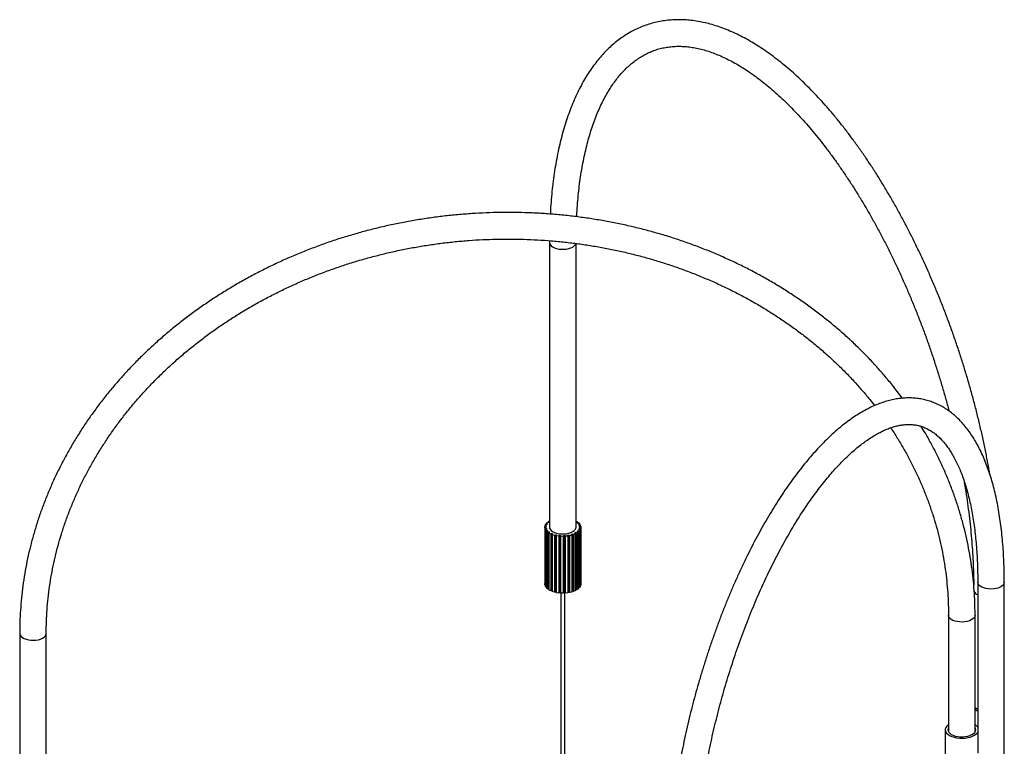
# Paper-space layout '_Trimétrica' of a CAD drawing. Header units: millimetres. Extents: x -754 to 505, y -349 to 1533.
# Tile 4 of 5: x -751 to -9, y 905 to 1452. Entities that reach past the tile are written whole.
import ezdxf

# ---------------------------------------------------------------- set-up
doc = ezdxf.new("R2010")
doc.units = ezdxf.units.MM

psp = doc.layouts.new('_Trimétrica')

# ---------------------------------------------------------------- linework, layer by layer
at = {"color": 7, "linetype": 'Continuous', "lineweight": 25}
for p, q in [((-351.84, 1285.77), (-351.85, 1284.4)), ((-351.85, 1284.4), (-351.85, 1070.11)), ((-331.85, 1070.11), (-331.85, 1283.66)), ((-355.36, 1070.51), (-354.32, 1070.52)), ((-355.33, 1069.48), (-355.36, 1070.51)), ((-355.36, 1070.51), (-355.36, 1027.65)), ((-354.29, 1069.49), (-355.33, 1069.48)), ((-355.33, 1069.48), (-355.33, 1026.62)), ((-355.21, 1071.22), (-354.75, 1072.23)), ((-354.2, 1071.1), (-355.21, 1071.22)), ((-355.21, 1071.22), (-355.21, 1070.51)), ((-355.13, 1068.76), (-354.13, 1068.91)), ((-354.6, 1067.77), (-355.13, 1068.76)), ((-355.13, 1068.76), (-355.13, 1025.91)), ((-354.75, 1072.23), (-353.74, 1072.1)), ((-353.6, 1067.91), (-354.6, 1067.77)), ((-354.29, 1069.49), (-354.29, 1068.88)), ((-354.25, 1072.9), (-353.32, 1073.81)), ((-353.34, 1072.65), (-354.25, 1072.9)), ((-354.25, 1072.9), (-354.25, 1072.17)), ((-353.6, 1067.91), (-353.6, 1067.24)), ((-353.32, 1073.81), (-352.4, 1073.56)), ((-352.52, 1074.4), (-351.85, 1074.78)), ((-351.85, 1074.09), (-352.52, 1074.4)), ((-352.52, 1074.4), (-352.52, 1073.59)), ((-331.85, 1074.63), (-331.67, 1074.71)), ((-331.67, 1074.71), (-330.46, 1073.88)), ((-330.46, 1073.88), (-331.29, 1073.56)), ((-330.73, 1073.05), (-329.77, 1073.26)), ((-330.46, 1073.88), (-330.46, 1073.11)), ((-329, 1072.31), (-329.96, 1072.1)), ((-329.83, 1068.33), (-328.86, 1068.14)), ((-329.77, 1073.26), (-329, 1072.31)), ((-329.66, 1071.53), (-328.63, 1071.61)), ((-328.54, 1068.85), (-329.57, 1068.9)), ((-329.57, 1068.28), (-329.57, 1068.9)), ((-328.86, 1068.14), (-329.57, 1067.18)), ((-328.34, 1070.59), (-329.37, 1070.51)), ((-329.35, 1069.93), (-329.35, 1070.11)), ((-329.35, 1069.93), (-328.32, 1069.87)), ((-329, 1072.31), (-329, 1071.58)), ((-328.86, 1068.14), (-328.86, 1025.29)), ((-328.63, 1071.61), (-328.34, 1070.59)), ((-328.32, 1069.87), (-328.54, 1068.85)), ((-328.54, 1068.85), (-328.54, 1025.99)), ((-328.34, 1070.59), (-328.34, 1069.87)), ((-328.32, 1069.87), (-328.32, 1027.01)), ((-354.6, 1067.77), (-354.6, 1024.91)), ((-354.06, 1067.11), (-353.16, 1067.37)), ((-353.07, 1066.21), (-354.06, 1067.11)), ((-354.06, 1067.11), (-354.06, 1024.25)), ((-352.17, 1066.48), (-353.07, 1066.21)), ((-353.07, 1066.21), (-353.07, 1023.35)), ((-352.23, 1065.64), (-351.48, 1066.01)), ((-350.83, 1064.9), (-352.23, 1065.64)), ((-352.23, 1065.64), (-352.23, 1022.78)), ((-352.17, 1066.48), (-352.17, 1065.67)), ((-350.09, 1065.27), (-350.83, 1064.9)), ((-350.83, 1064.9), (-350.83, 1022.04)), ((-350.09, 1065.27), (-350.09, 1022.41)), ((-349.74, 1064.45), (-349.2, 1064.9)), ((-348.03, 1063.91), (-349.74, 1064.45)), ((-349.74, 1064.45), (-349.74, 1021.59)), ((-347.49, 1064.37), (-348.03, 1063.91)), ((-348.03, 1063.91), (-348.03, 1021.05)), ((-347.49, 1064.37), (-347.49, 1021.51)), ((-346.76, 1063.61), (-346.45, 1064.13)), ((-344.84, 1063.31), (-346.76, 1063.61)), ((-346.76, 1063.61), (-346.76, 1020.76)), ((-344.54, 1063.82), (-344.84, 1063.31)), ((-344.84, 1063.31), (-344.84, 1020.45)), ((-344.54, 1063.82), (-344.54, 1020.97)), ((-343.46, 1063.19), (-343.42, 1063.72)), ((-341.47, 1063.14), (-343.46, 1063.19)), ((-343.46, 1063.19), (-343.46, 1020.33)), ((-341.42, 1063.68), (-341.47, 1063.14)), ((-341.47, 1063.14), (-341.47, 1020.28)), ((-341.42, 1063.68), (-341.42, 1020.82)), ((-340.07, 1063.2), (-340.28, 1063.72)), ((-340.28, 1020.87), (-340.28, 1063.72)), ((-338.11, 1063.41), (-340.07, 1063.2)), ((-340.07, 1063.2), (-340.07, 1020.34)), ((-338.33, 1063.93), (-338.11, 1063.41)), ((-338.11, 1063.41), (-338.11, 1020.55)), ((-336.79, 1063.64), (-337.25, 1064.13)), ((-337.25, 1021.27), (-337.25, 1064.13)), ((-335, 1064.1), (-336.79, 1063.64)), ((-336.79, 1063.64), (-336.79, 1020.79)), ((-335.45, 1064.58), (-335, 1064.1)), ((-335, 1064.1), (-335, 1021.24)), ((-333.83, 1064.5), (-334.5, 1064.9)), ((-334.5, 1022.04), (-334.5, 1064.9)), ((-332.31, 1065.17), (-333.83, 1064.5)), ((-333.83, 1064.5), (-333.83, 1021.64)), ((-332.98, 1065.57), (-332.31, 1065.17)), ((-332.31, 1065.17), (-332.31, 1022.31)), ((-331.37, 1065.7), (-332.22, 1066.01)), ((-332.22, 1023.15), (-332.22, 1066.01)), ((-330.22, 1066.54), (-331.37, 1065.7)), ((-331.37, 1065.7), (-331.37, 1022.84)), ((-331.07, 1066.85), (-330.22, 1066.54)), ((-329.57, 1067.18), (-330.54, 1067.37)), ((-330.54, 1066.66), (-330.54, 1067.37)), ((-330.22, 1066.54), (-330.22, 1023.68)), ((-329.57, 1067.18), (-329.57, 1024.32)), ((-355.33, 1026.62), (-355.36, 1027.65)), ((-355.13, 1026.62), (-355.33, 1026.62)), ((-354.6, 1024.91), (-355.13, 1025.91)), ((-354.06, 1024.99), (-354.6, 1024.91)), ((-353.07, 1023.35), (-354.06, 1024.25)), ((-352.23, 1023.6), (-353.07, 1023.35)), ((-330.22, 1023.68), (-331.37, 1022.84)), ((-329.57, 1024.32), (-330.22, 1024.45)), ((-328.86, 1025.29), (-329.57, 1024.32)), ((-328.54, 1025.99), (-328.86, 1026.01)), ((-328.32, 1027.01), (-328.54, 1025.99)), ((-29.31, 1028.61), (-29.31, 900.04)), ((-9.31, 897.26), (-9.31, 1028.61)), ((-350.83, 1022.04), (-352.23, 1022.78)), ((-350.09, 1022.41), (-350.83, 1022.04)), ((-348.03, 1021.05), (-349.74, 1021.59)), ((-347.49, 1021.51), (-348.03, 1021.05)), ((-344.84, 1020.45), (-346.76, 1020.76)), ((-344.54, 1020.97), (-344.84, 1020.45)), ((-341.47, 1020.28), (-343.46, 1020.33)), ((-343.35, 1020.33), (-343.35, 294.37)), ((-341.42, 1020.82), (-341.47, 1020.28)), ((-340.35, 294.37), (-340.35, 1020.86)), ((-340.07, 1020.34), (-340.28, 1020.87)), ((-338.11, 1020.55), (-340.07, 1020.34)), ((-336.79, 1020.79), (-337.25, 1021.27)), ((-335, 1021.24), (-336.79, 1020.79)), ((-333.83, 1021.64), (-334.5, 1022.04)), ((-332.31, 1022.31), (-333.83, 1021.64)), ((-331.37, 1022.84), (-332.22, 1023.15)), ((-51.35, 1003.79), (-51.35, 916.04)), ((-31.35, 915.93), (-31.35, 1003.79)), ((-750.84, 990.08), (-750.84, 861.5)), ((-730.84, 861.5), (-730.84, 990.08)), ((-53.81, 917.63), (-53.81, 874.77))]:
    psp.add_line(p, q, dxfattribs=at)
at = {"color": 8, "linetype": 'Continuous', "lineweight": 25, "flags": 128}
for points in [[(-351.85, 1284.4), (-351.76, 1283.72), (-351.33, 1282.77), (-350.56, 1281.87), (-349.47, 1281.07), (-348.11, 1280.39), (-346.52, 1279.85)], [(-346.52, 1279.85), (-344.76, 1279.48), (-342.89, 1279.28), (-340.99, 1279.27), (-339.12, 1279.45), (-337.35, 1279.8), (-335.74, 1280.32), (-334.35, 1280.99), (-333.24, 1281.79), (-332.43, 1282.67), (-331.96, 1283.62), (-331.95, 1283.68)], [(-9.31, 1028.61), (-9.33, 1028.32), (-9.61, 1027.35), (-10.25, 1026.43), (-11.22, 1025.58), (-12.48, 1024.85), (-13.98, 1024.25), (-15.68, 1023.81), (-17.51, 1023.55), (-19.41, 1023.46), (-21.3, 1023.56), (-23.11, 1023.85), (-24.8, 1024.31), (-26.28, 1024.92), (-27.51, 1025.66), (-28.45, 1026.52), (-29.05, 1027.45), (-29.3, 1028.42), (-29.31, 1028.61)], [(-31.35, 1003.79), (-31.35, 1003.74), (-31.55, 1002.77), (-32.1, 1001.83), (-32.99, 1000.96), (-34.17, 1000.2), (-35.62, 999.57), (-37.28, 999.08), (-39.08, 998.77), (-40.97, 998.64), (-42.86, 998.7), (-44.71, 998.94), (-46.43, 999.35), (-47.97, 999.93), (-49.26, 1000.64), (-50.28, 1001.47), (-50.97, 1002.39), (-51.31, 1003.35), (-51.35, 1003.79)], [(-750.84, 990.08), (-750.8, 989.63), (-750.46, 988.67), (-749.77, 987.76), (-748.76, 986.93), (-747.46, 986.22), (-745.92, 985.64), (-744.2, 985.22), (-742.36, 984.98), (-740.46, 984.93), (-738.57, 985.06), (-736.77, 985.37), (-735.12, 985.85), (-733.67, 986.49), (-732.48, 987.25), (-731.59, 988.12), (-731.04, 989.05), (-730.84, 990.03), (-730.84, 990.08)]]:
    psp.add_lwpolyline(points, dxfattribs=at)
at = {"color": 7, "linetype": 'Continuous', "lineweight": 25, "flags": 128}
for points in [[(-351.85, 1070.11), (-351.76, 1069.43), (-351.33, 1068.47), (-350.56, 1067.58), (-349.47, 1066.78), (-348.11, 1066.09), (-346.52, 1065.56)], [(-346.52, 1065.56), (-344.76, 1065.18), (-342.89, 1064.99), (-340.99, 1064.98), (-339.12, 1065.16), (-337.35, 1065.51), (-335.74, 1066.03), (-334.35, 1066.7), (-333.24, 1067.49), (-332.43, 1068.38), (-331.96, 1069.33), (-331.85, 1070.11)], [(-31.35, 934.39), (-30.22, 933.59), (-29.31, 933.11)], [(-31.35, 932.69), (-29.92, 932.03), (-29.31, 931.81)], [(-51.35, 921.47), (-51.54, 921.33), (-52.61, 920.39), (-53.35, 919.37), (-53.75, 918.3), (-53.79, 917.2), (-53.47, 916.12), (-52.8, 915.09), (-51.8, 914.13), (-50.5, 913.26), (-48.93, 912.53), (-47.15, 911.94)], [(-51.35, 919.23), (-51.59, 918.75), (-51.81, 917.76), (-51.68, 916.76), (-51.19, 915.8), (-50.37, 914.89), (-49.24, 914.08), (-47.84, 913.39), (-46.21, 912.85)], [(-47.15, 911.94), (-45.19, 911.51), (-43.13, 911.26), (-41.01, 911.19), (-38.91, 911.31), (-36.87, 911.61), (-34.96, 912.09), (-33.23, 912.72), (-31.74, 913.49), (-30.52, 914.39), (-29.61, 915.37), (-29.31, 915.83)], [(-46.21, 912.85), (-44.42, 912.47), (-42.53, 912.26), (-40.59, 912.24), (-38.68, 912.4), (-36.86, 912.73), (-35.18, 913.24), (-33.72, 913.89), (-32.52, 914.68), (-31.61, 915.56), (-31.04, 916.51), (-30.82, 917.5), (-30.95, 918.5), (-31.35, 919.33)]]:
    psp.add_lwpolyline(points, dxfattribs=at)
at = {"color": 7, "linetype": 'Continuous', "lineweight": 25}
for centre, radius, start, end in [((-350.87, 1070.09), 3.48, 163.14417, 172.95947), ((-350.75, 1070.16), 3.6, 190.79582, 200.39276), ((-349.37, 1069.34), 5.17, 140.07546, 147.62272), ((-349.07, 1071.12), 5.54, 215.3179, 222.51807), ((-346.89, 1066.75), 8.77, 123.66389, 128.96822), ((-335.85, 1067.93), 7.24, 44.99904, 51.02428), ((-333.62, 1069.78), 4.33, 23.86327, 32.3481), ((-333.4, 1070.33), 4.09, 330.7325, 339.5536), ((-332.67, 1070.11), 3.33, 356.83962, 6.9649), ((-346.53, 1073.99), 9.39, 233.09598, 238.1617), ((-344.08, 1078.61), 14.63, 245.7508, 249.52036), ((-342.48, 1083.63), 19.9, 255.42057, 258.49076), ((-341.89, 1087.16), 23.49, 263.53105, 266.28031), ((-341.84, 1087.76), 24.09, 271.01099, 273.71415), ((-341.53, 1085.18), 21.49, 278.58659, 281.50384), ((-340.32, 1080.49), 16.63, 287.01441, 290.47458), ((-338.12, 1075.52), 11.19, 297.32638, 301.83294), ((-335.5, 1071.92), 6.73, 311.14222, 317.46784), ((-344.3, 1035.23), 14.07, 245.71576, 247.26062), ((-342.54, 1040.54), 19.67, 255.41033, 257.61046), ((-341.89, 1044.3), 23.49, 263.53105, 266.28031), ((-341.84, 1044.9), 24.09, 271.01099, 273.71415), ((-341.52, 1042.23), 21.4, 279.15274, 281.50692), ((-340.18, 1037.23), 16.22, 288.65076, 290.49699), ((-34.64, 916.26), 6.2, 30.67749, 57.8695)]:
    psp.add_arc(centre, radius, start, end, dxfattribs=at)
at = {"color": 8, "linetype": 'Continuous', "lineweight": 25}
psp.add_arc((-27.32, 1024.07), 5.28, 205.34904, 247.8853, dxfattribs=at)
at = {"color": 7, "linetype": 'Continuous', "lineweight": 25}
for points, knots in [([(-20.17, 1109.81), (-20.67, 1112.66), (-21.72, 1118.65), (-23.52, 1127.81), (-25.52, 1137.29), (-27.68, 1146.78), (-29.99, 1156.27), (-32.45, 1165.76), (-35.06, 1175.25), (-37.82, 1184.7), (-40.72, 1194.13), (-43.76, 1203.52), (-46.94, 1212.86), (-50.25, 1222.14), (-53.69, 1231.35), (-57.26, 1240.49), (-60.96, 1249.53), (-64.77, 1258.49), (-68.7, 1267.33), (-72.75, 1276.07), (-76.9, 1284.68), (-81.16, 1293.16), (-85.52, 1301.5), (-89.98, 1309.69), (-94.52, 1317.73), (-99.16, 1325.6), (-103.88, 1333.3), (-108.68, 1340.82), (-113.56, 1348.16), (-118.51, 1355.3), (-123.52, 1362.24), (-128.59, 1368.96), (-133.73, 1375.48), (-138.91, 1381.77), (-144.15, 1387.83), (-149.43, 1393.66), (-154.75, 1399.24), (-160.1, 1404.58), (-165.49, 1409.67), (-170.9, 1414.49), (-176.34, 1419.05), (-181.79, 1423.34), (-187.26, 1427.35), (-192.73, 1431.08), (-198.2, 1434.52), (-203.67, 1437.67), (-209.14, 1440.52), (-214.58, 1443.07), (-220, 1445.31), (-225.39, 1447.24), (-230.74, 1448.85), (-236.04, 1450.14), (-241.28, 1451.12), (-246.46, 1451.78), (-251.57, 1452.12), (-256.59, 1452.15), (-261.53, 1451.86), (-266.38, 1451.26), (-271.14, 1450.36), (-275.79, 1449.16), (-280.34, 1447.65), (-284.78, 1445.85), (-289.12, 1443.75), (-293.34, 1441.36), (-297.44, 1438.68), (-301.43, 1435.7), (-305.3, 1432.43), (-309.04, 1428.88), (-312.65, 1425.03), (-316.12, 1420.9), (-319.46, 1416.49), (-322.65, 1411.79), (-325.69, 1406.83), (-328.58, 1401.6), (-331.3, 1396.11), (-333.87, 1390.36), (-336.27, 1384.38), (-338.5, 1378.15), (-340.57, 1371.7), (-342.46, 1365.03), (-344.18, 1358.15), (-345.73, 1351.06), (-347.11, 1343.77), (-348.31, 1336.3), (-349.34, 1328.65), (-350.19, 1320.82), (-350.85, 1313.21), (-351.14, 1308.13), (-351.28, 1305.77)], [0, 0, 0, 0, 0.010666, 0.022384, 0.034099, 0.045813, 0.057524, 0.069234, 0.080942, 0.09265, 0.104358, 0.116065, 0.127772, 0.139479, 0.151187, 0.162896, 0.174606, 0.186317, 0.19803, 0.209745, 0.221463, 0.233184, 0.244907, 0.256634, 0.268365, 0.280101, 0.291841, 0.303586, 0.315337, 0.327094, 0.338857, 0.350627, 0.362404, 0.374188, 0.385981, 0.397782, 0.409591, 0.421408, 0.433233, 0.445066, 0.456906, 0.468752, 0.480601, 0.49245, 0.504297, 0.516135, 0.527959, 0.539763, 0.551538, 0.563276, 0.574968, 0.586604, 0.598177, 0.609681, 0.621111, 0.632467, 0.643753, 0.654977, 0.666148, 0.67728, 0.688389, 0.699492, 0.710601, 0.721733, 0.732903, 0.744124, 0.755406, 0.766757, 0.778178, 0.789671, 0.801231, 0.812853, 0.824528, 0.836249, 0.848007, 0.859794, 0.871601, 0.883423, 0.895253, 0.907087, 0.918922, 0.930753, 0.94258, 0.954401, 0.966214, 0.978021, 0.98982, 1, 1, 1, 1]), ([(-331.36, 1303.76), (-331.35, 1304), (-331.23, 1306.84), (-330.85, 1312.13), (-330.21, 1319.61), (-329.4, 1326.89), (-328.43, 1333.99), (-327.31, 1340.87), (-326.03, 1347.55), (-324.61, 1354.01), (-323.04, 1360.24), (-321.32, 1366.24), (-319.47, 1372), (-317.47, 1377.52), (-315.35, 1382.79), (-313.1, 1387.81), (-310.72, 1392.57), (-308.22, 1397.07), (-305.61, 1401.31), (-302.88, 1405.28), (-300.04, 1408.98), (-297.09, 1412.42), (-294.03, 1415.59), (-290.86, 1418.49), (-287.58, 1421.12), (-284.19, 1423.49), (-280.68, 1425.58), (-277.06, 1427.39), (-273.31, 1428.93), (-269.45, 1430.17), (-265.48, 1431.12), (-261.42, 1431.76), (-257.27, 1432.11), (-253.04, 1432.15), (-248.75, 1431.9), (-244.39, 1431.36), (-239.97, 1430.53), (-235.49, 1429.41), (-230.95, 1428), (-226.36, 1426.32), (-221.71, 1424.35), (-217.01, 1422.09), (-212.26, 1419.56), (-207.47, 1416.75), (-202.64, 1413.66), (-197.78, 1410.29), (-192.88, 1406.64), (-187.97, 1402.72), (-183.04, 1398.53), (-178.09, 1394.08), (-173.15, 1389.36), (-168.2, 1384.39), (-163.26, 1379.16), (-158.34, 1373.68), (-153.44, 1367.96), (-148.56, 1362.01), (-143.72, 1355.82), (-138.92, 1349.41), (-134.16, 1342.79), (-129.45, 1335.95), (-124.8, 1328.91), (-120.21, 1321.68), (-115.68, 1314.26), (-111.23, 1306.66), (-106.86, 1298.89), (-102.57, 1290.96), (-98.37, 1282.88), (-94.26, 1274.65), (-90.25, 1266.29), (-86.35, 1257.8), (-82.55, 1249.2), (-78.86, 1240.49), (-75.29, 1231.68), (-71.83, 1222.79), (-68.51, 1213.82), (-65.3, 1204.78), (-62.23, 1195.69), (-59.3, 1186.54), (-56.5, 1177.36), (-53.85, 1168.15), (-52.02, 1161.53), (-51.11, 1157.98), (-50.99, 1157.51)], [0, 0, 0, 0, 0.001131, 0.013778, 0.026416, 0.039044, 0.051662, 0.06427, 0.076869, 0.089458, 0.102039, 0.114612, 0.127179, 0.139742, 0.152304, 0.164869, 0.17744, 0.190026, 0.202633, 0.215272, 0.227956, 0.240698, 0.253515, 0.266424, 0.279443, 0.292586, 0.305863, 0.319274, 0.332802, 0.346415, 0.360064, 0.373677, 0.387203, 0.400611, 0.413884, 0.427024, 0.440039, 0.452947, 0.465765, 0.478511, 0.491201, 0.503849, 0.516468, 0.529066, 0.541651, 0.55423, 0.566807, 0.579385, 0.591967, 0.604555, 0.61715, 0.629753, 0.642365, 0.654986, 0.667617, 0.680256, 0.692905, 0.705562, 0.718227, 0.7309, 0.74358, 0.756267, 0.76896, 0.78166, 0.794364, 0.807074, 0.819788, 0.832506, 0.845228, 0.857953, 0.870681, 0.883411, 0.896143, 0.908877, 0.921613, 0.93435, 0.947087, 0.959824, 0.972562, 0.985299, 0.998035, 1, 1, 1, 1]), ([(-86.13, 1167.18), (-87.39, 1168.89), (-90.53, 1173.17), (-95.87, 1179.83), (-102.09, 1187.18), (-108.57, 1194.36), (-115.3, 1201.36), (-122.27, 1208.19), (-129.48, 1214.83), (-136.91, 1221.27), (-144.58, 1227.52), (-152.46, 1233.57), (-160.55, 1239.41), (-168.84, 1245.04), (-177.33, 1250.45), (-186, 1255.63), (-194.86, 1260.59), (-203.89, 1265.32), (-213.08, 1269.81), (-222.43, 1274.06), (-231.93, 1278.06), (-241.57, 1281.82), (-251.34, 1285.33), (-261.23, 1288.59), (-271.24, 1291.58), (-281.35, 1294.32), (-291.56, 1296.8), (-301.86, 1299.01), (-312.23, 1300.96), (-322.68, 1302.64), (-333.18, 1304.06), (-343.74, 1305.2), (-354.34, 1306.07), (-364.96, 1306.67), (-375.62, 1307), (-386.28, 1307.05), (-396.95, 1306.84), (-407.62, 1306.35), (-418.27, 1305.58), (-428.89, 1304.55), (-439.49, 1303.25), (-450.04, 1301.67), (-460.54, 1299.83), (-470.98, 1297.73), (-481.35, 1295.35), (-491.63, 1292.72), (-501.84, 1289.83), (-511.94, 1286.67), (-521.94, 1283.27), (-531.82, 1279.61), (-541.58, 1275.7), (-551.21, 1271.55), (-560.69, 1267.16), (-570.03, 1262.52), (-579.21, 1257.66), (-588.23, 1252.56), (-597.07, 1247.24), (-605.73, 1241.7), (-614.2, 1235.95), (-622.48, 1229.98), (-630.55, 1223.81), (-638.41, 1217.43), (-646.06, 1210.87), (-653.48, 1204.11), (-660.67, 1197.17), (-667.62, 1190.06), (-674.33, 1182.78), (-680.78, 1175.33), (-686.99, 1167.72), (-692.93, 1159.97), (-698.61, 1152.07), (-704.01, 1144.04), (-709.14, 1135.87), (-713.99, 1127.59), (-718.56, 1119.19), (-722.83, 1110.68), (-726.82, 1102.07), (-730.51, 1093.37), (-733.9, 1084.59), (-736.99, 1075.73), (-739.77, 1066.8), (-742.25, 1057.81), (-744.42, 1048.77), (-746.28, 1039.68), (-747.82, 1030.56), (-749.06, 1021.41), (-749.97, 1012.23), (-750.58, 1003.05), (-750.81, 995.66), (-750.83, 991.34), (-750.84, 990.08)], [0, 0, 0, 0, 0.007668, 0.01913, 0.030594, 0.042061, 0.05353, 0.065002, 0.076476, 0.087952, 0.099431, 0.110911, 0.122394, 0.133878, 0.145364, 0.156851, 0.16834, 0.179831, 0.191322, 0.202815, 0.214309, 0.225803, 0.237299, 0.248795, 0.260292, 0.271789, 0.283287, 0.294786, 0.306285, 0.317784, 0.329284, 0.340784, 0.352284, 0.363785, 0.375285, 0.386786, 0.398287, 0.409788, 0.421289, 0.432791, 0.444292, 0.455793, 0.467295, 0.478796, 0.490297, 0.501799, 0.5133, 0.524801, 0.536302, 0.547802, 0.559303, 0.570803, 0.582303, 0.593802, 0.605301, 0.616799, 0.628297, 0.639794, 0.65129, 0.662785, 0.67428, 0.685773, 0.697265, 0.708755, 0.720244, 0.731731, 0.743217, 0.754701, 0.766182, 0.777662, 0.789139, 0.800614, 0.812087, 0.823557, 0.835024, 0.846489, 0.857951, 0.86941, 0.880866, 0.89232, 0.903771, 0.915219, 0.926665, 0.938109, 0.94955, 0.96099, 0.972427, 0.983863, 0.995297, 1, 1, 1, 1]), ([(-730.84, 990.08), (-730.83, 991.6), (-730.81, 996.06), (-730.53, 1003.47), (-729.89, 1012.31), (-728.94, 1021.13), (-727.68, 1029.92), (-726.1, 1038.69), (-724.21, 1047.41), (-722.02, 1056.09), (-719.51, 1064.72), (-716.7, 1073.28), (-713.59, 1081.77), (-710.18, 1090.18), (-706.47, 1098.5), (-702.48, 1106.73), (-698.19, 1114.85), (-693.62, 1122.87), (-688.77, 1130.77), (-683.64, 1138.54), (-678.24, 1146.18), (-672.58, 1153.69), (-666.66, 1161.05), (-660.48, 1168.25), (-654.05, 1175.3), (-647.38, 1182.18), (-640.47, 1188.89), (-633.33, 1195.43), (-625.96, 1201.77), (-618.38, 1207.93), (-610.59, 1213.9), (-602.59, 1219.66), (-594.4, 1225.22), (-586.02, 1230.56), (-577.46, 1235.69), (-568.73, 1240.6), (-559.83, 1245.28), (-550.77, 1249.73), (-541.57, 1253.95), (-532.23, 1257.93), (-522.76, 1261.66), (-513.16, 1265.15), (-503.45, 1268.4), (-493.64, 1271.39), (-483.73, 1274.13), (-473.74, 1276.61), (-463.67, 1278.83), (-453.53, 1280.79), (-443.33, 1282.48), (-433.09, 1283.91), (-422.81, 1285.08), (-412.49, 1285.98), (-402.16, 1286.61), (-391.82, 1286.97), (-381.47, 1287.06), (-371.14, 1286.88), (-360.83, 1286.44), (-350.54, 1285.72), (-340.29, 1284.74), (-330.09, 1283.49), (-319.94, 1281.98), (-309.86, 1280.2), (-299.86, 1278.16), (-289.94, 1275.86), (-280.12, 1273.3), (-270.4, 1270.48), (-260.79, 1267.42), (-251.3, 1264.1), (-241.94, 1260.53), (-232.72, 1256.72), (-223.65, 1252.67), (-214.73, 1248.38), (-205.97, 1243.86), (-197.39, 1239.11), (-188.99, 1234.14), (-180.77, 1228.95), (-172.75, 1223.54), (-164.93, 1217.93), (-157.32, 1212.11), (-149.93, 1206.09), (-142.76, 1199.87), (-135.82, 1193.47), (-129.12, 1186.89), (-122.65, 1180.13), (-116.45, 1173.2), (-111.22, 1167.03), (-108.17, 1163.11), (-107.01, 1161.62)], [0, 0, 0, 0, 0.006163, 0.018108, 0.030053, 0.041997, 0.053939, 0.065878, 0.077816, 0.089751, 0.101683, 0.113613, 0.125539, 0.137462, 0.149382, 0.161299, 0.173212, 0.185122, 0.197029, 0.208933, 0.220834, 0.232732, 0.244627, 0.25652, 0.26841, 0.280298, 0.292183, 0.304067, 0.315948, 0.327828, 0.339707, 0.351583, 0.363459, 0.375333, 0.387207, 0.399079, 0.41095, 0.422821, 0.434691, 0.44656, 0.458429, 0.470297, 0.482165, 0.494033, 0.5059, 0.517767, 0.529633, 0.5415, 0.553366, 0.565232, 0.577098, 0.588964, 0.60083, 0.612695, 0.624561, 0.636426, 0.648292, 0.660158, 0.672023, 0.683889, 0.695755, 0.707621, 0.719487, 0.731353, 0.74322, 0.755087, 0.766955, 0.778823, 0.790691, 0.802561, 0.814431, 0.826301, 0.838173, 0.850046, 0.861921, 0.873796, 0.885673, 0.897552, 0.909433, 0.921315, 0.9332, 0.945087, 0.956977, 0.968869, 0.980764, 0.992662, 1, 1, 1, 1]), ([(-9.31, 1028.61), (-9.31, 1029.98), (-9.33, 1033.95), (-9.46, 1040.41), (-9.77, 1047.95), (-10.23, 1055.33), (-10.85, 1062.55), (-11.62, 1069.6), (-12.54, 1076.47), (-13.62, 1083.15), (-14.85, 1089.64), (-16.24, 1095.93), (-17.78, 1102), (-19.49, 1107.86), (-21.35, 1113.5), (-23.36, 1118.91), (-25.54, 1124.07), (-27.87, 1128.98), (-30.35, 1133.64), (-33, 1138.02), (-35.79, 1142.13), (-38.72, 1145.95), (-41.79, 1149.46), (-44.99, 1152.67), (-48.31, 1155.56), (-51.74, 1158.14), (-55.27, 1160.4), (-58.9, 1162.34), (-62.6, 1163.97), (-66.39, 1165.28), (-70.24, 1166.29), (-74.17, 1166.98), (-78.16, 1167.37), (-82.21, 1167.45), (-86.32, 1167.22), (-90.49, 1166.68), (-94.72, 1165.83), (-99, 1164.67), (-103.33, 1163.18), (-107.7, 1161.38), (-112.12, 1159.26), (-116.55, 1156.83), (-121.01, 1154.09), (-125.48, 1151.03), (-129.95, 1147.68), (-134.41, 1144.04), (-138.86, 1140.12), (-143.29, 1135.91), (-147.7, 1131.44), (-152.09, 1126.71), (-156.44, 1121.72), (-160.75, 1116.49), (-165.03, 1111.02), (-169.26, 1105.31), (-173.45, 1099.38), (-177.59, 1093.23), (-181.67, 1086.87), (-185.7, 1080.3), (-189.66, 1073.54), (-193.56, 1066.59), (-197.39, 1059.46), (-201.14, 1052.17), (-204.82, 1044.71), (-208.42, 1037.09), (-211.93, 1029.33), (-215.35, 1021.44), (-218.68, 1013.42), (-221.91, 1005.28), (-225.04, 997.04), (-228.07, 988.7), (-230.99, 980.27), (-233.8, 971.77), (-236.49, 963.2), (-239.07, 954.57), (-241.53, 945.89), (-243.87, 937.18), (-246.08, 928.45), (-248.16, 919.69), (-250.11, 910.94), (-251.93, 902.18), (-253.61, 893.45), (-255.16, 884.74), (-256.56, 876.07), (-257.83, 867.44), (-258.95, 858.87), (-259.93, 850.37), (-260.76, 841.94), (-261.44, 833.6), (-261.98, 825.36), (-262.36, 817.22), (-262.59, 809.33), (-262.66, 803.91), (-262.66, 801.15), (-262.66, 800.86)], [0, 0, 0, 0, 0.0059193, 0.0171982, 0.0284859, 0.0397851, 0.0510966, 0.0624213, 0.0737602, 0.085114, 0.0964833, 0.1078683, 0.1192688, 0.130684, 0.1421118, 0.1535489, 0.1649898, 0.1764241, 0.1878403, 0.1992235, 0.2105557, 0.2218165, 0.2329849, 0.2440416, 0.2549717, 0.2657678, 0.2764314, 0.2869735, 0.2974135, 0.3077782, 0.318099, 0.3284085, 0.3387313, 0.3491005, 0.3595461, 0.3700925, 0.380757, 0.3915489, 0.4024688, 0.4135095, 0.4246572, 0.4358941, 0.4472007, 0.4585577, 0.4699481, 0.4813576, 0.4927749, 0.5041898, 0.515597, 0.5269929, 0.5383756, 0.5497441, 0.5610982, 0.5724379, 0.5837638, 0.5950766, 0.606377, 0.617666, 0.6289444, 0.6402131, 0.6514729, 0.6627247, 0.6739691, 0.685207, 0.6964389, 0.7076656, 0.7188877, 0.7301056, 0.7413201, 0.7525315, 0.7637404, 0.7749473, 0.7861525, 0.7973566, 0.8085601, 0.8197632, 0.8309664, 0.8421701, 0.8533746, 0.8645805, 0.8757881, 0.8869979, 0.8982103, 0.909426, 0.9206453, 0.9318689, 0.9430973, 0.9543311, 0.965571, 0.9768177, 0.9880718, 0.9987464, 1, 1, 1, 1]), ([(-242.66, 800.86), (-242.65, 802.16), (-242.64, 805.95), (-242.51, 812.32), (-242.22, 820.01), (-241.79, 827.83), (-241.21, 835.77), (-240.49, 843.81), (-239.63, 851.95), (-238.62, 860.18), (-237.48, 868.47), (-236.19, 876.83), (-234.77, 885.24), (-233.22, 893.69), (-231.52, 902.17), (-229.7, 910.66), (-227.75, 919.15), (-225.67, 927.64), (-223.46, 936.12), (-221.14, 944.56), (-218.7, 952.96), (-216.14, 961.31), (-213.47, 969.6), (-210.69, 977.81), (-207.81, 985.93), (-204.83, 993.96), (-201.75, 1001.89), (-198.59, 1009.69), (-195.33, 1017.37), (-192, 1024.91), (-188.58, 1032.3), (-185.1, 1039.53), (-181.54, 1046.59), (-177.93, 1053.47), (-174.25, 1060.17), (-170.53, 1066.67), (-166.76, 1072.97), (-162.95, 1079.05), (-159.11, 1084.91), (-155.24, 1090.54), (-151.34, 1095.93), (-147.44, 1101.08), (-143.52, 1105.98), (-139.61, 1110.62), (-135.7, 1115), (-131.81, 1119.11), (-127.93, 1122.94), (-124.09, 1126.5), (-120.28, 1129.79), (-116.51, 1132.79), (-112.79, 1135.5), (-109.13, 1137.94), (-105.53, 1140.09), (-102, 1141.96), (-98.55, 1143.55), (-95.18, 1144.86), (-91.88, 1145.9), (-88.66, 1146.68), (-85.52, 1147.19), (-82.43, 1147.43), (-79.4, 1147.4), (-76.41, 1147.1), (-73.46, 1146.5), (-70.55, 1145.59), (-67.7, 1144.38), (-64.93, 1142.87), (-62.25, 1141.06), (-59.68, 1138.98), (-57.21, 1136.63), (-54.83, 1134.02), (-52.53, 1131.13), (-50.33, 1127.98), (-48.21, 1124.56), (-46.19, 1120.86), (-44.25, 1116.9), (-42.42, 1112.67), (-40.69, 1108.17), (-39.06, 1103.41), (-37.55, 1098.4), (-36.15, 1093.14), (-34.87, 1087.63), (-33.72, 1081.89), (-32.69, 1075.92), (-31.79, 1069.73), (-31.03, 1063.33), (-30.4, 1056.72), (-29.91, 1049.92), (-29.57, 1042.93), (-29.35, 1035.84), (-29.32, 1031), (-29.31, 1028.61)], [0, 0, 0, 0, 0.005983, 0.017325, 0.028675, 0.040033, 0.0514, 0.062774, 0.074154, 0.08554, 0.096931, 0.108327, 0.119726, 0.131129, 0.142534, 0.153942, 0.165352, 0.176763, 0.188175, 0.199588, 0.211, 0.222412, 0.233823, 0.245232, 0.256639, 0.268044, 0.279446, 0.290844, 0.302239, 0.313628, 0.325013, 0.336391, 0.347763, 0.359128, 0.370485, 0.381832, 0.39317, 0.404497, 0.415813, 0.427116, 0.438406, 0.44968, 0.46094, 0.472182, 0.483408, 0.494616, 0.505807, 0.51698, 0.528137, 0.539281, 0.550415, 0.561546, 0.572679, 0.583825, 0.595, 0.606224, 0.617524, 0.628935, 0.640501, 0.652271, 0.664296, 0.676614, 0.689224, 0.702054, 0.714924, 0.727611, 0.740007, 0.752095, 0.763912, 0.775513, 0.786953, 0.798277, 0.809524, 0.82072, 0.831887, 0.84304, 0.854191, 0.865344, 0.876506, 0.88768, 0.898869, 0.910075, 0.921297, 0.932537, 0.943792, 0.955063, 0.966348, 0.977648, 0.98896, 1, 1, 1, 1]), ([(-94.91, 1144.9), (-94.68, 1144.57), (-92.72, 1141.73), (-89.3, 1136.24), (-84.67, 1128.44), (-80.35, 1120.51), (-76.3, 1112.46), (-72.55, 1104.31), (-69.1, 1096.05), (-65.94, 1087.71), (-63.09, 1079.28), (-60.54, 1070.77), (-58.29, 1062.19), (-56.36, 1053.55), (-54.73, 1044.86), (-53.42, 1036.12), (-52.42, 1027.34), (-51.74, 1018.54), (-51.39, 1010.69), (-51.36, 1005.76), (-51.35, 1003.79)], [0, 0, 0, 0, 0.007881, 0.067282, 0.126701, 0.186136, 0.245588, 0.305057, 0.364541, 0.424041, 0.483555, 0.543083, 0.602623, 0.662174, 0.721735, 0.781303, 0.840877, 0.900455, 0.960036, 1, 1, 1, 1]), ([(-31.35, 1003.79), (-31.35, 1005.43), (-31.38, 1010.14), (-31.67, 1017.89), (-32.31, 1027.05), (-33.27, 1036.19), (-34.54, 1045.28), (-36.12, 1054.34), (-38.02, 1063.34), (-40.22, 1072.29), (-42.73, 1081.17), (-45.55, 1089.98), (-48.68, 1098.7), (-52.1, 1107.34), (-55.82, 1115.88), (-59.83, 1124.31), (-64.15, 1132.63), (-68.15, 1139.85), (-70.84, 1144.25), (-71.88, 1145.95)], [0, 0, 0, 0, 0.0331522, 0.0949607, 0.1567686, 0.2185753, 0.2803818, 0.3421898, 0.4040007, 0.4658161, 0.5276376, 0.5894664, 0.6513039, 0.7131512, 0.7750095, 0.8368795, 0.8987622, 0.9606581, 1, 1, 1, 1]), ([(-39.64, 1105.01), (-39.57, 1104.62), (-38.96, 1101.18), (-37.97, 1094.76), (-36.68, 1085.77), (-35.56, 1076.86), (-34.6, 1068.03), (-33.81, 1059.3), (-33.18, 1050.67), (-32.72, 1042.16), (-32.42, 1034.1), (-32.36, 1028.96), (-32.33, 1026.55)], [0, 0, 0, 0, 0.01459, 0.125759, 0.236895, 0.347994, 0.459053, 0.570068, 0.681035, 0.791949, 0.902806, 1, 1, 1, 1])]:
    psp.add_open_spline(points, degree=3, knots=knots, dxfattribs=at)

doc.saveas('drawing.dxf')
